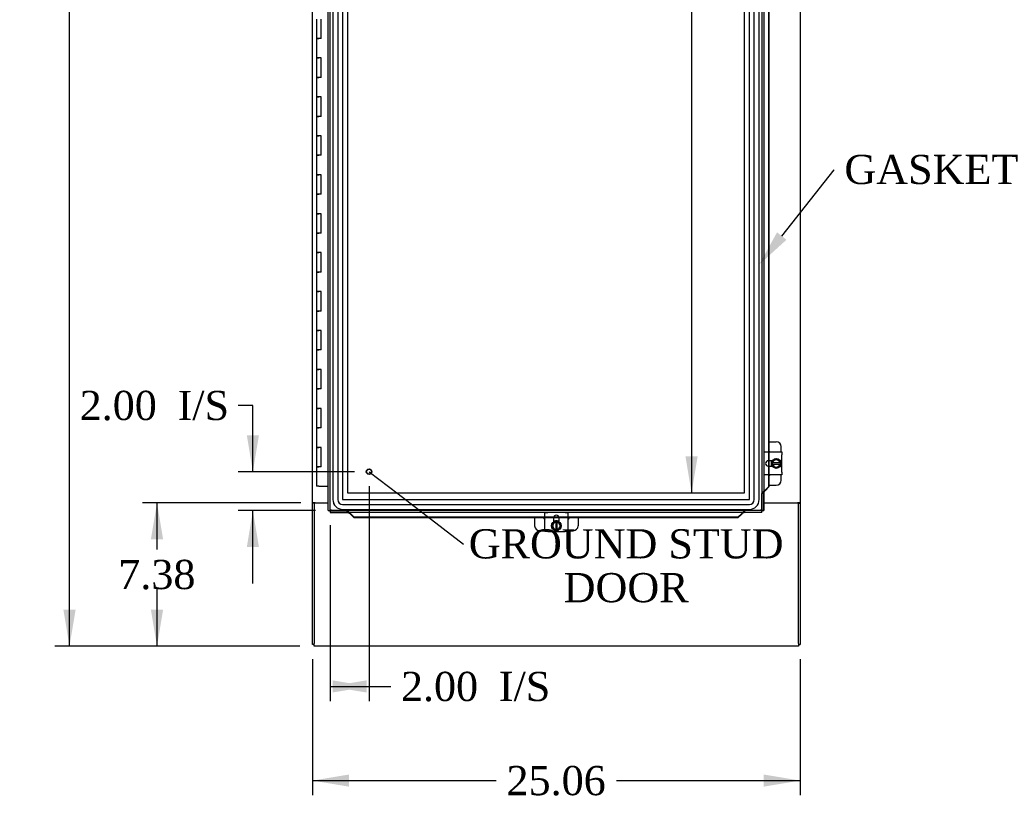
# Model space of a CAD drawing. Header units: inches. Extents: x 1 to 299, y -2 to 199.
# Tile 7 of 31: x 55 to 106, y 50 to 90. Entities that reach past the tile are written whole.
import ezdxf
from ezdxf import colors
from ezdxf.entities.mleader import LeaderData, LeaderLine
from ezdxf.enums import TextEntityAlignment as Align
from ezdxf.lldxf.tags import DXFTag
from ezdxf.math import Vec2, Vec3

# ---------------------------------------------------------------- set-up
doc = ezdxf.new("R2010")
doc.units = ezdxf.units.IN
doc.header["$MEASUREMENT"] = 0
for name, color, linetype in [('COM42667', 7, 'Continuous'), ('COM42780', 7, 'Continuous'), ('COM53954-1', 7, 'Continuous'), ('COM54746-60', 7, 'Continuous'), ('COM70219', 7, 'Continuous'), ('COM71124-1', 7, 'Continuous'), ('COM71125-1', 7, 'Continuous'), ('Default', 7, 'Continuous'), ('DV1_Default', 7, 'Continuous'), ('SCC19011', 7, 'Continuous'), ('SPR20265', 7, 'Continuous'), ('STD21878', 7, 'Continuous'), ('WAF25035', 7, 'Continuous')]:
    doc.layers.add(name, color=color, linetype=linetype)
doc.styles.add('SEACAD_Times_New_Roman', font='times.ttf')
tags = doc.linetypes.add('HIDDEN2', pattern=[0.1875, 0.125, -0.0625]).pattern_tags.tags
tags[6:7] = [DXFTag(74, 4), DXFTag(75, 0), DXFTag(340, '0'), DXFTag(46, 0.0), DXFTag(50, 0.0), DXFTag(44, 0.0), DXFTag(45, 0.0)]
tags[4:5] = [DXFTag(74, 4), DXFTag(75, 0), DXFTag(340, '0'), DXFTag(46, 0.0), DXFTag(50, 0.0), DXFTag(44, 0.0), DXFTag(45, 0.0)]
doc.dimstyles.new('HAMMOND_(STH_-_300x200)', dxfattribs={"dimtxt": 1.5, "dimasz": 1.875, "dimexe": 0.75, "dimexo": 0.75, "dimgap": 0.375, "dimtad": 0, "dimtih": 1, "dimtoh": 1, "dimzin": 0, "dimdsep": 46, "dimtxsty": 'SEACAD_Times_New_Roman', "dimblk1": '_SE_FILLED', "dimblk2": '_SE_FILLED', "dimsah": 1, "dimcen": 0.75, "dimadec": 0, "dimazin": 0, "dimtfac": 0.8, "dimtofl": 0, "dimtmove": 1, "dimatfit": 3, "dimfxl": 1, "dimtolj": 1, "dimtzin": 0, "dimarcsym": 0})

# ---------------------------------------------------------------- blocks, each defined once
blk = doc.blocks.new('_SE_FILLED')
at = {"color": 0}
blk.add_line((0, 0), (-1, 0), dxfattribs=at)
blk.add_solid([(0, 0), (-1, -0.1665), (-1, 0.1665), (0, 0)], dxfattribs=at)
blk = doc.blocks.new('SE')
at = {"layer": 'COM42667', "color": 7, "linetype": 'Continuous'}
for p, q in [((93.416, 68.186), (94.345, 68.186)), ((94.345, 68.186), (94.345, 68.043)), ((94.345, 67.151), (94.345, 68.043)), ((93.849, 67.738), (93.649, 67.738)), ((93.649, 67.457), (93.849, 67.457)), ((94.345, 67.008), (93.416, 67.008)), ((94.345, 67.151), (94.345, 67.008)), ((82.17, 65.075), (82.313, 65.075)), ((82.17, 64.105), (82.17, 65.075)), ((83.204, 65.075), (82.313, 65.075)), ((82.618, 64.801), (82.618, 64.601)), ((82.899, 64.601), (82.899, 64.801)), ((83.204, 65.075), (83.347, 65.075)), ((83.347, 65.075), (83.347, 64.105)), ((82.313, 64.105), (82.17, 64.105)), ((82.313, 64.105), (83.204, 64.105)), ((83.347, 64.105), (83.204, 64.105))]:
    blk.add_line(p, q, dxfattribs=at)
for centre, start, end in [((93.649, 67.597), 90, 270), ((82.759, 64.801), 0, 180)]:
    blk.add_arc(centre, 0.141, start, end, dxfattribs=at)
at = {"layer": 'COM42780', "color": 7, "linetype": 'Continuous'}
for p, q in [((93.683, 68.712), (94.056, 68.712)), ((94.306, 68.186), (94.306, 68.462)), ((93.806, 67.663), (93.806, 67.738)), ((93.806, 67.457), (93.806, 67.528)), ((94.306, 66.732), (94.306, 67.008)), ((93.683, 66.482), (94.056, 66.482)), ((81.643, 64.812), (81.643, 64.394)), ((83.874, 64.812), (83.874, 64.394)), ((82.618, 64.644), (82.69, 64.644)), ((82.825, 64.644), (82.899, 64.644)), ((81.893, 64.144), (82.17, 64.144)), ((83.347, 64.144), (83.624, 64.144))]:
    blk.add_line(p, q, dxfattribs=at)
for centre, start, end in [((94.056, 68.462), 0, 90), ((93.556, 68.025), 39.9324, 59.3198), ((93.556, 67.169), 300.6802, 320.0676), ((94.056, 66.732), 270, 0), ((82.33, 64.894), 199.0966, 230.0676), ((83.187, 64.894), 309.9324, 340.9034), ((81.893, 64.394), 180, 270), ((83.624, 64.394), 270, 0)]:
    blk.add_arc(centre, 0.25, start, end, dxfattribs=at)
at = {"layer": 'COM53954-1', "color": 7, "linetype": 'Continuous'}
for p, q in [((71.041, 65.175), (71.041, 127.517)), ((93.416, 127.517), (93.416, 65.175)), ((93.659, 95.657), (93.659, 68.186)), ((93.683, 95.657), (93.683, 68.186)), ((93.659, 67.738), (93.659, 67.457)), ((93.683, 67.738), (93.683, 67.457)), ((93.659, 67.008), (93.659, 66.405)), ((93.683, 67.008), (93.683, 66.405)), ((93.659, 66.405), (93.476, 66.216)), ((93.501, 66.216), (93.683, 66.405)), ((93.683, 66.405), (93.659, 66.405)), ((93.416, 65.175), (93.416, 66.05)), ((93.476, 66.216), (93.501, 66.216)), ((71.041, 65.175), (71.097, 65.175)), ((71.136, 65.175), (71.097, 65.175)), ((71.175, 65.215), (71.136, 65.175)), ((71.136, 65.175), (71.136, 65.136)), ((71.136, 65.136), (71.136, 65.08)), ((71.136, 65.08), (71.136, 65.08)), ((71.136, 65.08), (72.011, 65.08)), ((93.321, 65.08), (71.136, 65.08)), ((71.184, 65.223), (71.183, 65.223)), ((71.184, 65.223), (71.184, 65.223)), ((71.184, 65.223), (71.184, 65.223)), ((71.184, 65.223), (71.184, 65.223)), ((72.366, 64.837), (72.177, 65.02)), ((72.177, 65.02), (72.177, 64.995)), ((72.177, 64.995), (72.366, 64.812)), ((82.17, 64.837), (72.366, 64.837)), ((72.366, 64.812), (72.366, 64.837)), ((82.17, 64.812), (72.366, 64.812)), ((82.899, 64.812), (82.619, 64.812)), ((82.894, 64.837), (82.623, 64.837)), ((92.091, 64.837), (83.347, 64.837)), ((92.091, 64.812), (83.347, 64.812)), ((92.091, 64.837), (92.28, 65.02)), ((92.28, 64.995), (92.091, 64.812)), ((92.091, 64.812), (92.091, 64.837)), ((92.28, 65.02), (92.28, 64.995)), ((93.321, 65.08), (92.446, 65.08)), ((93.273, 65.223), (93.273, 65.223)), ((93.273, 65.223), (93.273, 65.223)), ((93.273, 65.223), (93.273, 65.223)), ((93.273, 65.223), (93.273, 65.223)), ((93.281, 65.214), (93.321, 65.175)), ((93.321, 65.175), (93.321, 65.136)), ((93.321, 65.175), (93.36, 65.175)), ((93.321, 65.08), (93.321, 65.136)), ((93.321, 65.08), (93.321, 65.08)), ((93.36, 65.175), (93.416, 65.175)), ((93.416, 65.175), (93.416, 65.175))]:
    blk.add_line(p, q, dxfattribs=at)
at = {"layer": 'COM53954-1', "color": 7, "linetype": 'HIDDEN2'}
for p, q in [((71.136, 65.175), (71.136, 127.517)), ((93.321, 127.517), (93.321, 65.175)), ((93.659, 68.186), (93.659, 67.738)), ((93.683, 68.186), (93.683, 67.738)), ((93.659, 67.457), (93.659, 67.008)), ((93.683, 67.457), (93.683, 67.008)), ((93.416, 66.05), (93.321, 66.05)), ((93.321, 65.175), (93.321, 66.05)), ((93.46, 66.184), (93.453, 66.185)), ((93.321, 65.175), (71.136, 65.175)), ((71.136, 65.175), (72.011, 65.175)), ((72.011, 65.08), (72.011, 65.175)), ((72.145, 65.036), (72.145, 65.043)), ((82.623, 64.837), (82.17, 64.837)), ((82.619, 64.812), (82.17, 64.812)), ((83.347, 64.837), (82.894, 64.837)), ((83.347, 64.812), (82.899, 64.812)), ((92.312, 65.043), (92.312, 65.036)), ((93.321, 65.175), (92.446, 65.175)), ((92.446, 65.08), (92.446, 65.175))]:
    blk.add_line(p, q, dxfattribs=at)
at = {"layer": 'COM53954-1', "color": 7, "linetype": 'Continuous'}
for centre, radius, start, end in [((71.664, 64.246), 1.088, 116.1959, 121.4118), ((70.313, 65.645), 0.967, 328.2614, 334.1309), ((94.25, 65.703), 1.088, 206.1959, 211.4118), ((92.851, 64.353), 0.967, 58.2614, 64.1309)]:
    blk.add_arc(centre, radius, start, end, dxfattribs=at)
at = {"layer": 'COM53954-1', "color": 7, "linetype": 'HIDDEN2'}
for points, knots in [([(93.321, 66.05), (93.323, 66.064), (93.329, 66.078), (93.35, 66.106), (93.364, 66.119), (93.399, 66.147), (93.418, 66.161), (93.447, 66.18), (93.455, 66.186), (93.464, 66.191)], [0, 0, 0, 0, 0.25, 0.25, 0.5, 0.5, 0.75, 0.75, 0.850394, 0.850394, 0.850394, 0.850394]), ([(72.011, 65.175), (72.025, 65.173), (72.038, 65.166), (72.066, 65.146), (72.08, 65.131), (72.108, 65.097), (72.121, 65.078), (72.141, 65.049), (72.146, 65.041), (72.152, 65.032)], [0, 0, 0, 0, 0.25, 0.25, 0.5, 0.5, 0.75, 0.75, 0.8501805, 0.8501805, 0.8501805, 0.8501805]), ([(92.446, 65.175), (92.432, 65.173), (92.418, 65.166), (92.39, 65.146), (92.377, 65.131), (92.349, 65.097), (92.335, 65.078), (92.318, 65.052), (92.315, 65.047), (92.312, 65.043)], [0, 0, 0, 0, 0.25, 0.25, 0.5, 0.5, 0.75, 0.75, 0.8084842, 0.8084842, 0.8084842, 0.8084842])]:
    blk.add_open_spline(points, degree=3, knots=knots, dxfattribs=at)
at = {"layer": 'COM53954-1', "color": 7, "linetype": 'Continuous'}
for points in [[(93.416, 66.05), (93.416, 66.064), (93.419, 66.078), (93.426, 66.106), (93.43, 66.119), (93.442, 66.147), (93.448, 66.161), (93.462, 66.189), (93.469, 66.202), (93.476, 66.216)], [(72.011, 65.08), (72.025, 65.079), (72.038, 65.077), (72.066, 65.07), (72.08, 65.065), (72.108, 65.054), (72.121, 65.047), (72.149, 65.034), (72.163, 65.027), (72.177, 65.02)], [(92.446, 65.08), (92.432, 65.079), (92.418, 65.077), (92.39, 65.07), (92.377, 65.065), (92.349, 65.054), (92.335, 65.047), (92.308, 65.034), (92.294, 65.027), (92.28, 65.02)]]:
    blk.add_open_spline(points, degree=3, knots=[0, 0, 0, 0, 0.25, 0.25, 0.5, 0.5, 0.75, 0.75, 1, 1, 1, 1], dxfattribs=at)
for points in [[(93.464, 66.191), (93.476, 66.2), (93.489, 66.208), (93.501, 66.216)], [(72.152, 65.032), (72.16, 65.02), (72.168, 65.007), (72.177, 64.995)], [(92.312, 65.043), (92.301, 65.027), (92.29, 65.011), (92.28, 64.995)]]:
    blk.add_open_spline(points, degree=3, dxfattribs=at)
at = {"layer": 'COM54746-60', "color": 7, "linetype": 'Continuous'}
for p, q in [((70.439, 90.425), (70.439, 89.425)), ((70.672, 89.425), (70.672, 90.425)), ((70.439, 89.425), (70.556, 89.425)), ((70.439, 89.425), (70.439, 88.425)), ((70.556, 89.425), (70.439, 89.425)), ((70.672, 89.425), (70.556, 89.425)), ((70.439, 88.425), (70.556, 88.425)), ((70.556, 88.425), (70.439, 88.425)), ((70.439, 88.425), (70.439, 87.425)), ((70.672, 88.425), (70.556, 88.425)), ((70.672, 87.425), (70.672, 88.425)), ((70.439, 87.425), (70.556, 87.425)), ((70.439, 87.425), (70.439, 86.425)), ((70.556, 87.425), (70.439, 87.425)), ((70.672, 87.425), (70.556, 87.425)), ((70.439, 86.425), (70.556, 86.425)), ((70.556, 86.425), (70.439, 86.425)), ((70.439, 86.425), (70.439, 85.425)), ((70.672, 86.425), (70.556, 86.425)), ((70.672, 85.425), (70.672, 86.425)), ((70.439, 85.425), (70.556, 85.425)), ((70.439, 85.425), (70.439, 84.425)), ((70.556, 85.425), (70.439, 85.425)), ((70.672, 85.425), (70.556, 85.425)), ((70.439, 84.425), (70.556, 84.425)), ((70.556, 84.425), (70.439, 84.425)), ((70.439, 84.425), (70.439, 83.425)), ((70.672, 84.425), (70.556, 84.425)), ((70.672, 83.425), (70.672, 84.425)), ((70.439, 83.425), (70.556, 83.425)), ((70.439, 83.425), (70.439, 82.425)), ((70.556, 83.425), (70.439, 83.425)), ((70.672, 83.425), (70.556, 83.425)), ((70.439, 82.425), (70.556, 82.425)), ((70.556, 82.425), (70.439, 82.425)), ((70.439, 82.425), (70.439, 81.425)), ((70.672, 82.425), (70.556, 82.425)), ((70.672, 81.425), (70.672, 82.425)), ((70.439, 81.425), (70.556, 81.425)), ((70.439, 81.425), (70.439, 80.425)), ((70.556, 81.425), (70.439, 81.425)), ((70.672, 81.425), (70.556, 81.425)), ((70.439, 80.425), (70.556, 80.425)), ((70.556, 80.425), (70.439, 80.425)), ((70.439, 80.425), (70.439, 79.425)), ((70.672, 80.425), (70.556, 80.425)), ((70.672, 79.425), (70.672, 80.425)), ((70.439, 79.425), (70.556, 79.425)), ((70.439, 79.425), (70.439, 78.425)), ((70.556, 79.425), (70.439, 79.425)), ((70.672, 79.425), (70.556, 79.425)), ((70.439, 78.425), (70.556, 78.425)), ((70.556, 78.425), (70.439, 78.425)), ((70.439, 78.425), (70.439, 77.425)), ((70.672, 78.425), (70.556, 78.425)), ((70.672, 77.425), (70.672, 78.425)), ((70.439, 77.425), (70.556, 77.425)), ((70.439, 77.425), (70.439, 76.425)), ((70.556, 77.425), (70.439, 77.425)), ((70.672, 77.425), (70.556, 77.425)), ((70.439, 76.425), (70.556, 76.425)), ((70.556, 76.425), (70.439, 76.425)), ((70.439, 76.425), (70.439, 75.425)), ((70.672, 76.425), (70.556, 76.425)), ((70.672, 75.425), (70.672, 76.425)), ((70.439, 75.425), (70.556, 75.425)), ((70.439, 75.425), (70.439, 74.425)), ((70.556, 75.425), (70.439, 75.425)), ((70.672, 75.425), (70.556, 75.425)), ((70.439, 74.425), (70.556, 74.425)), ((70.556, 74.425), (70.439, 74.425)), ((70.439, 74.425), (70.439, 73.425)), ((70.672, 74.425), (70.556, 74.425)), ((70.672, 73.425), (70.672, 74.425)), ((70.439, 73.425), (70.556, 73.425)), ((70.439, 73.425), (70.439, 72.425)), ((70.556, 73.425), (70.439, 73.425)), ((70.672, 73.425), (70.556, 73.425)), ((70.439, 72.425), (70.556, 72.425)), ((70.556, 72.425), (70.439, 72.425)), ((70.439, 72.425), (70.439, 71.425)), ((70.672, 72.425), (70.556, 72.425)), ((70.672, 71.425), (70.672, 72.425)), ((70.439, 71.425), (70.556, 71.425)), ((70.439, 71.425), (70.439, 70.425)), ((70.556, 71.425), (70.439, 71.425)), ((70.672, 71.425), (70.556, 71.425)), ((70.439, 70.425), (70.556, 70.425)), ((70.556, 70.425), (70.439, 70.425)), ((70.439, 70.425), (70.439, 69.425)), ((70.672, 70.425), (70.556, 70.425)), ((70.672, 69.425), (70.672, 70.425)), ((70.439, 69.425), (70.556, 69.425)), ((70.439, 69.425), (70.439, 68.425)), ((70.556, 69.425), (70.439, 69.425)), ((70.672, 69.425), (70.556, 69.425)), ((70.439, 68.425), (70.556, 68.425)), ((70.556, 68.425), (70.439, 68.425)), ((70.439, 68.425), (70.439, 67.425)), ((70.672, 68.425), (70.556, 68.425)), ((70.672, 67.425), (70.672, 68.425)), ((70.439, 67.425), (70.556, 67.425)), ((70.439, 67.425), (70.439, 66.425)), ((70.556, 67.425), (70.439, 67.425)), ((70.672, 67.425), (70.556, 67.425)), ((70.556, 66.425), (70.439, 66.425)), ((70.556, 66.425), (71.041, 66.425))]:
    blk.add_line(p, q, dxfattribs=at)
at = {"layer": 'COM70219', "color": 7, "linetype": 'HIDDEN2'}
for p, q in [((71.278, 126.795), (71.278, 65.74)), ((71.279, 126.795), (71.279, 65.74)), ((71.528, 126.795), (71.528, 65.74)), ((71.777, 126.795), (71.777, 65.74)), ((71.778, 126.795), (71.778, 65.74)), ((92.678, 65.74), (92.678, 126.795)), ((92.679, 65.74), (92.679, 126.795)), ((92.928, 65.74), (92.928, 126.795)), ((93.177, 65.74), (93.177, 126.795)), ((93.178, 65.74), (93.178, 126.795)), ((71.778, 65.74), (92.678, 65.74)), ((71.778, 65.739), (92.678, 65.739)), ((71.778, 65.49), (92.678, 65.49)), ((71.778, 65.241), (92.678, 65.241)), ((71.778, 65.24), (92.678, 65.24))]:
    blk.add_line(p, q, dxfattribs=at)
for centre, radius, start, end in [((71.778, 65.74), 0.5, 180, 270), ((71.778, 65.74), 0.499, 180, 270), ((71.778, 65.74), 0.25, 180, 270), ((71.778, 65.74), 0.001, 180, 270), ((92.678, 65.74), 0.5, 270, 360), ((92.678, 65.74), 0.001, 270, 360), ((92.678, 65.74), 0.25, 270, 360), ((92.678, 65.74), 0.499, 270, 360)]:
    blk.add_arc(centre, radius, start, end, dxfattribs=at)
at = {"layer": 'COM71124-1', "color": 7, "linetype": 'Continuous'}
for p, q in [((70.229, 65.582), (70.229, 126.892)), ((95.289, 126.892), (95.289, 65.582)), ((70.229, 65.582), (70.229, 65.552)), ((70.372, 65.582), (70.229, 65.582)), ((70.324, 65.552), (70.229, 65.552)), ((70.229, 58.302), (70.229, 65.552)), ((70.324, 65.582), (70.324, 65.552)), ((70.372, 65.582), (71.041, 65.582)), ((93.416, 65.582), (95.146, 65.582)), ((95.289, 65.582), (95.146, 65.582)), ((95.194, 65.582), (95.194, 65.552)), ((95.194, 65.552), (95.289, 65.552)), ((95.289, 65.582), (95.289, 65.552)), ((95.289, 65.552), (95.289, 58.302)), ((70.324, 58.302), (70.229, 58.302)), ((95.194, 58.302), (95.289, 58.302))]:
    blk.add_line(p, q, dxfattribs=at)
at = {"layer": 'COM71125-1', "color": 7, "linetype": 'Continuous'}
for p, q in [((70.324, 65.552), (70.324, 58.35)), ((71.041, 65.552), (70.324, 65.552)), ((95.194, 65.552), (93.416, 65.552)), ((95.194, 58.35), (95.194, 65.552)), ((70.324, 58.207), (70.324, 58.35)), ((95.194, 58.207), (70.324, 58.207)), ((95.194, 58.35), (95.194, 58.207))]:
    blk.add_line(p, q, dxfattribs=at)
at = {"layer": 'DV1_Default', "color": 7, "linetype": 'HIDDEN2'}
for p, q in [((72.041, 66.08), (72.041, 126.612)), ((92.416, 126.612), (92.416, 66.08)), ((92.416, 66.08), (72.041, 66.08))]:
    blk.add_line(p, q, dxfattribs=at)
at = {"layer": 'SCC19011', "color": 7, "linetype": 'Continuous'}
for p, q in [((94.056, 67.838), (93.841, 67.706)), ((94.271, 67.706), (94.056, 67.838)), ((93.841, 67.706), (93.841, 67.631)), ((93.841, 67.631), (93.841, 67.563)), ((93.861, 67.631), (93.841, 67.631)), ((93.841, 67.563), (93.841, 67.488)), ((93.841, 67.563), (93.861, 67.563)), ((93.841, 67.488), (94.056, 67.356)), ((93.871, 67.631), (93.861, 67.631)), ((93.861, 67.563), (93.871, 67.563)), ((94.24, 67.631), (93.871, 67.631)), ((93.871, 67.563), (94.24, 67.563)), ((94.056, 67.356), (94.271, 67.488)), ((94.25, 67.631), (94.24, 67.631)), ((94.24, 67.563), (94.25, 67.563)), ((94.271, 67.631), (94.25, 67.631)), ((94.25, 67.563), (94.271, 67.563)), ((94.271, 67.631), (94.271, 67.706)), ((94.271, 67.563), (94.271, 67.631)), ((94.271, 67.488), (94.271, 67.563)), ((82.65, 64.609), (82.518, 64.394)), ((82.518, 64.394), (82.65, 64.179)), ((82.725, 64.609), (82.65, 64.609)), ((82.793, 64.609), (82.725, 64.609)), ((82.725, 64.609), (82.725, 64.589)), ((82.725, 64.589), (82.725, 64.579)), ((82.725, 64.579), (82.725, 64.21)), ((82.868, 64.609), (82.793, 64.609)), ((82.793, 64.589), (82.793, 64.609)), ((82.793, 64.579), (82.793, 64.589)), ((82.793, 64.21), (82.793, 64.579)), ((83, 64.394), (82.868, 64.609)), ((82.868, 64.179), (83, 64.394)), ((82.65, 64.179), (82.725, 64.179)), ((82.725, 64.21), (82.725, 64.2)), ((82.725, 64.2), (82.725, 64.179)), ((82.725, 64.179), (82.793, 64.179)), ((82.793, 64.2), (82.793, 64.21)), ((82.793, 64.179), (82.793, 64.2)), ((82.793, 64.179), (82.868, 64.179))]:
    blk.add_line(p, q, dxfattribs=at)
for centre, radius, start, end in [((94.056, 67.597), 0.187, 10.4474, 169.5526), ((94.056, 67.597), 0.187, 190.4474, 349.5526), ((82.759, 64.394), 0.187, 100.4474, 259.5526), ((82.759, 64.394), 0.188, 280.4474, 79.5526)]:
    blk.add_arc(centre, radius, start, end, dxfattribs=at)
at = {"layer": 'SPR20265', "color": 7, "linetype": 'Continuous'}
for points, knots in [([(93.838, 67.738), (93.825, 67.719), (93.803, 67.673), (93.79, 67.594), (93.804, 67.513), (93.827, 67.471), (93.837, 67.456)], [0.95809881, 0.95809881, 0.95809881, 0.95809881, 0.9661238, 0.97598802, 0.98694613, 0.99365696, 0.99365696, 0.99365696, 0.99365696]), ([(93.831, 67.711), (93.822, 67.694), (93.804, 67.647), (93.799, 67.564), (93.821, 67.496), (93.841, 67.462), (93.845, 67.456)], [0.7713187, 0.7713187, 0.7713187, 0.7713187, 0.77798983, 0.7890906, 0.80019147, 0.80289251, 0.80289251, 0.80289251, 0.80289251]), ([(82.9, 64.612), (82.881, 64.625), (82.834, 64.646), (82.755, 64.66), (82.674, 64.645), (82.633, 64.623), (82.617, 64.613)], [0.95809881, 0.95809881, 0.95809881, 0.95809881, 0.9661238, 0.97598802, 0.98694613, 0.99365696, 0.99365696, 0.99365696, 0.99365696]), ([(82.872, 64.619), (82.855, 64.628), (82.808, 64.646), (82.726, 64.651), (82.657, 64.629), (82.624, 64.609), (82.618, 64.605)], [0.7713187, 0.7713187, 0.7713187, 0.7713187, 0.77798983, 0.7890906, 0.80019147, 0.80289251, 0.80289251, 0.80289251, 0.80289251])]:
    blk.add_open_spline(points, degree=3, knots=knots, dxfattribs=at)
at = {"layer": 'STD21878', "color": 7, "linetype": 'HIDDEN2'}
for radius in [0.141, 0.125]:
    blk.add_circle((73.136, 67.175), radius, dxfattribs=at)
at = {"layer": 'WAF25035', "color": 7, "linetype": 'Continuous'}
for centre in [(94.056, 67.597), (82.759, 64.394)]:
    blk.add_circle(centre, 0.25, dxfattribs=at)
blk = doc.blocks.new('DMBLK1664')
at = {"layer": 'Default', "linetype": 'Continuous'}
for points in [[(57.433, 128.392), (58.058, 128.392), (57.745, 130.267)], [(57.433, 60.082), (57.745, 58.207), (58.058, 60.082)]]:
    blk.add_hatch(color=7, dxfattribs=at).paths.add_polyline_path(points)
at = {"layer": 'Default', "color": 7, "linetype": 'Continuous'}
for p, q in [((69.574, 130.267), (56.995, 130.267)), ((57.745, 95.512), (57.745, 130.267)), ((57.745, 58.207), (57.745, 93.487)), ((69.574, 58.207), (56.995, 58.207))]:
    blk.add_line(p, q, dxfattribs=at)
at = {"layer": 'Default', "color": 7, "linetype": 'Continuous', "style": 'SEACAD_Times_New_Roman'}
blk.add_text('72.06', height=1.5, dxfattribs=at).set_placement((55.186, 94.987), align=Align.TOP_LEFT)
blk = doc.blocks.new('DMBLK1665')
at = {"layer": 'Default', "linetype": 'Continuous'}
for points in [[(73.011, 55.832), (73.011, 56.457), (71.136, 56.145)], [(71.261, 55.832), (73.136, 56.145), (71.261, 56.457)]]:
    blk.add_hatch(color=7, dxfattribs=at).paths.add_polyline_path(points)
at = {"layer": 'Default', "color": 7, "linetype": 'Continuous'}
for p, q in [((73.136, 66.425), (73.136, 55.395)), ((71.136, 64.425), (71.136, 55.395)), ((71.136, 56.145), (73.499, 56.145)), ((73.499, 56.145), (74.249, 56.145))]:
    blk.add_line(p, q, dxfattribs=at)
at = {"layer": 'Default', "color": 7, "linetype": 'Continuous', "style": 'SEACAD_Times_New_Roman'}
for s, p in [('2.00', (74.774, 56.895)), ('I/S', (79.805, 56.895))]:
    blk.add_text(s, height=1.5, dxfattribs=at).set_placement(p, align=Align.TOP_LEFT)
blk = doc.blocks.new('DMBLK1666')
at = {"layer": 'Default', "linetype": 'Continuous'}
for points in [[(66.855, 69.05), (67.168, 67.175), (67.48, 69.05)], [(66.855, 63.3), (67.48, 63.3), (67.168, 65.175)]]:
    blk.add_hatch(color=7, dxfattribs=at).paths.add_polyline_path(points)
at = {"layer": 'Default', "color": 7, "linetype": 'Continuous'}
for p, q in [((67.168, 70.577), (66.418, 70.577)), ((67.168, 67.175), (67.168, 70.577)), ((72.386, 67.175), (66.418, 67.175)), ((70.386, 65.175), (66.418, 65.175)), ((67.168, 61.425), (67.168, 65.175))]:
    blk.add_line(p, q, dxfattribs=at)
at = {"layer": 'Default', "color": 7, "linetype": 'Continuous', "style": 'SEACAD_Times_New_Roman'}
for s, p in [('2.00', (58.267, 71.327)), ('I/S', (63.298, 71.327))]:
    blk.add_text(s, height=1.5, dxfattribs=at).set_placement(p, align=Align.TOP_LEFT)
blk = doc.blocks.new('DMBLK1667')
at = {"layer": 'Default', "linetype": 'Continuous'}
for points in [[(72.104, 50.997), (72.104, 51.622), (70.229, 51.31)], [(93.414, 50.997), (95.289, 51.31), (93.414, 51.622)]]:
    blk.add_hatch(color=7, dxfattribs=at).paths.add_polyline_path(points)
at = {"layer": 'Default', "color": 7, "linetype": 'Continuous'}
for p, q in [((70.229, 57.552), (70.229, 50.56)), ((95.289, 57.552), (95.289, 50.56)), ((70.229, 51.31), (79.674, 51.31)), ((85.843, 51.31), (95.289, 51.31))]:
    blk.add_line(p, q, dxfattribs=at)
at = {"layer": 'Default', "color": 7, "linetype": 'Continuous', "style": 'SEACAD_Times_New_Roman'}
blk.add_text('25.06', height=1.5, dxfattribs=at).set_placement((80.199, 52.06), align=Align.TOP_LEFT)
blk = doc.blocks.new('DMBLK1678')
at = {"layer": 'Default', "linetype": 'Continuous'}
for points in [[(61.928, 63.707), (62.553, 63.707), (62.24, 65.582)], [(61.928, 60.082), (62.24, 58.207), (62.553, 60.082)]]:
    blk.add_hatch(color=7, dxfattribs=at).paths.add_polyline_path(points)
at = {"layer": 'Default', "color": 7, "linetype": 'Continuous'}
for p, q in [((69.622, 65.582), (61.49, 65.582)), ((62.24, 65.582), (62.24, 63.17)), ((62.24, 61.145), (62.24, 58.207)), ((69.574, 58.207), (61.49, 58.207))]:
    blk.add_line(p, q, dxfattribs=at)
at = {"layer": 'Default', "color": 7, "linetype": 'Continuous', "style": 'SEACAD_Times_New_Roman'}
blk.add_text('7.38', height=1.5, dxfattribs=at).set_placement((60.25, 62.645), align=Align.TOP_LEFT)
blk = doc.blocks.new('DMBLK1690')
at = {"layer": 'Default', "linetype": 'Continuous'}
for points in [[(89.393, 124.737), (90.018, 124.737), (89.706, 126.612)], [(89.393, 67.955), (89.706, 66.08), (90.018, 67.955)]]:
    blk.add_hatch(color=7, dxfattribs=at).paths.add_polyline_path(points)
at = {"layer": 'Default', "color": 7, "linetype": 'Continuous'}
for p, q in [((89.706, 126.612), (89.706, 95.745)), ((89.706, 93.72), (89.706, 66.08))]:
    blk.add_line(p, q, dxfattribs=at)
at = {"layer": 'Default', "color": 7, "linetype": 'Continuous', "style": 'SEACAD_Times_New_Roman'}
blk.add_text('60.53', height=1.5, dxfattribs=at).set_placement((87.147, 95.22), align=Align.TOP_LEFT)
blk = doc.blocks.new('DMBLK1691')
at = {"layer": 'Default', "linetype": 'Continuous'}
for points in [[(73.916, 102.687), (72.041, 102.375), (73.916, 102.062)], [(90.541, 102.687), (90.541, 102.062), (92.416, 102.375)]]:
    blk.add_hatch(color=7, dxfattribs=at).paths.add_polyline_path(points)
at = {"layer": 'Default', "color": 7, "linetype": 'Continuous'}
for p, q in [((79.144, 102.375), (72.041, 102.375)), ((92.416, 102.375), (85.313, 102.375))]:
    blk.add_line(p, q, dxfattribs=at)
at = {"layer": 'Default', "color": 7, "linetype": 'Continuous', "style": 'SEACAD_Times_New_Roman'}
blk.add_text('20.38', height=1.5, dxfattribs=at).set_placement((79.669, 103.125), align=Align.TOP_LEFT)

msp = doc.modelspace()

# ---------------------------------------------------------------- block references
at = {"layer": 'Default'}
msp.add_blockref('SE', (0, 0), dxfattribs=at)

# ---------------------------------------------------------------- dimensions: what is measured, and where the dimension line sits
at = {"layer": 'Default', "color": 7, "linetype": 'Continuous'}
for base, p1, p2, angle, picture, middle, dimtype in [((57.745, 58.207), (70.324, 58.207), (70.324, 130.267), 90, 'DMBLK1664', (57.745, 94.237), 161), ((89.706, 126.612), (92.416, 126.612), (92.416, 66.08), 270, 'DMBLK1690', (89.706, 94.47), 161), ((62.240106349, 58.207198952), (70.371726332, 65.582198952), (70.323726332, 58.207198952), 90, 'DMBLK1678', (62.240106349, 61.894698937), 160), ((70.229, 51.31), (70.229, 58.302), (95.289, 58.302), 0, 'DMBLK1667', (82.759, 51.31), 161)]:
    dim = msp.add_linear_dim(base=base, p1=p1, p2=p2, angle=angle, text='\\A1;<>', dimstyle='HAMMOND_(STH_-_300x200)', override={"dimtmove": 0}, dxfattribs=at)
    dim.commit()
    dim.dimension.update_dxf_attribs({"geometry": picture, "text_midpoint": middle, "dimtype": dimtype})
dim = msp.add_linear_dim(base=(72.0407, 102.3746), p1=(92.4159, 66.0802), p2=(72.0407, 66.0802), text='\\A1;<>', dimstyle='HAMMOND_(STH_-_300x200)', override={"dimtmove": 0}, dxfattribs=at)
dim.commit()
dim.dimension.update_dxf_attribs({"geometry": 'DMBLK1691', "text_midpoint": (82.2283, 102.3746), "dimtype": 160})
dim = msp.add_linear_dim(base=(67.168, 67.175), p1=(72.011, 65.175), p2=(73.136, 67.175), angle=90, text='\\A1;<> I/S', dimstyle='HAMMOND_(STH_-_300x200)', dxfattribs=at)
dim.commit()
dim.dimension.update_dxf_attribs({"geometry": 'DMBLK1666', "text_midpoint": (66.418, 70.577), "dimtype": 160})
dim = msp.add_linear_dim(base=(73.136, 56.145), p1=(71.136, 65.175), p2=(73.136, 67.175), text='\\A1;<> I/S', dimstyle='HAMMOND_(STH_-_300x200)', dxfattribs=at)
dim.commit()
dim.dimension.update_dxf_attribs({"geometry": 'DMBLK1665', "text_midpoint": (74.249, 56.145), "dimtype": 160})

# ---------------------------------------------------------------- leaders
ml = msp.add_multileader_mtext('Standard', dxfattribs=at)
ml.set_content('{\\pxsm0.9;\\fTimes New Roman|b0||i0||c0|p34;\\W1.;GASKET\\P}', color=7)
ml.set_leader_properties()
ml.build(insert=Vec2(0, 0))
ml.multileader.update_dxf_attribs({"dogleg_length": 0, "arrow_head_size": 1.875})
ctx = ml.context
ctx.base_point, ctx.char_height, ctx.arrow_head_size, ctx.landing_gap_size = Vec3(97.469, 82.023), 1.5, 1.875, 0.525
notes = []
notes.append((ctx, [(0, (1, 1, 0), (97.034, 82.683), (1, 0), 0, [(0, [(93.177, 77.807)], 0, [])])]))
ctx.mtext.insert = Vec3(97.559, 83.449)
ml = msp.add_multileader_mtext('Standard', dxfattribs=at)
ml.set_content('{\\pxsm0.9;\\fTimes New Roman|b0||i0||c0|p34;\\W1.;GROUND STUD\\PDOOR\\P}', color=7)
ml.set_leader_properties()
ml.set_arrow_properties(name='_SE_FILLED')
ml.build(insert=Vec2(0, 0))
ml.multileader.update_dxf_attribs({"dogleg_length": 0, "arrow_head_size": 1.875})
ctx = ml.context
ctx.base_point, ctx.char_height, ctx.arrow_head_size, ctx.landing_gap_size = Vec3(78.425, 62.793), 1.5, 1.875, 0.525
ctx.text_align_type = 1
notes.append((ctx, [(0, (1, 1, 0), (77.99, 63.453), (1, 0), 0, [(0, [(73.136, 67.175)], 0, [])])]))
ctx.mtext.insert, ctx.mtext.alignment = Vec3(86.345, 64.22), 2
for ctx, leaders in notes:
    for number, flags, end, landing, length, lines in leaders:
        leader = LeaderData()
        leader.index, (leader.has_last_leader_line, leader.has_dogleg_vector, leader.attachment_direction) = number, flags
        leader.last_leader_point, leader.dogleg_vector, leader.dogleg_length = Vec3(end), Vec3(landing), length
        for number, points, colour, breaks in lines:
            line = LeaderLine()
            line.index, line.vertices, line.color, line.breaks = number, Vec3.list(points), colors.encode_raw_color(colour), breaks
            leader.lines.append(line)
        ctx.leaders.append(leader)

doc.saveas('drawing.dxf')
